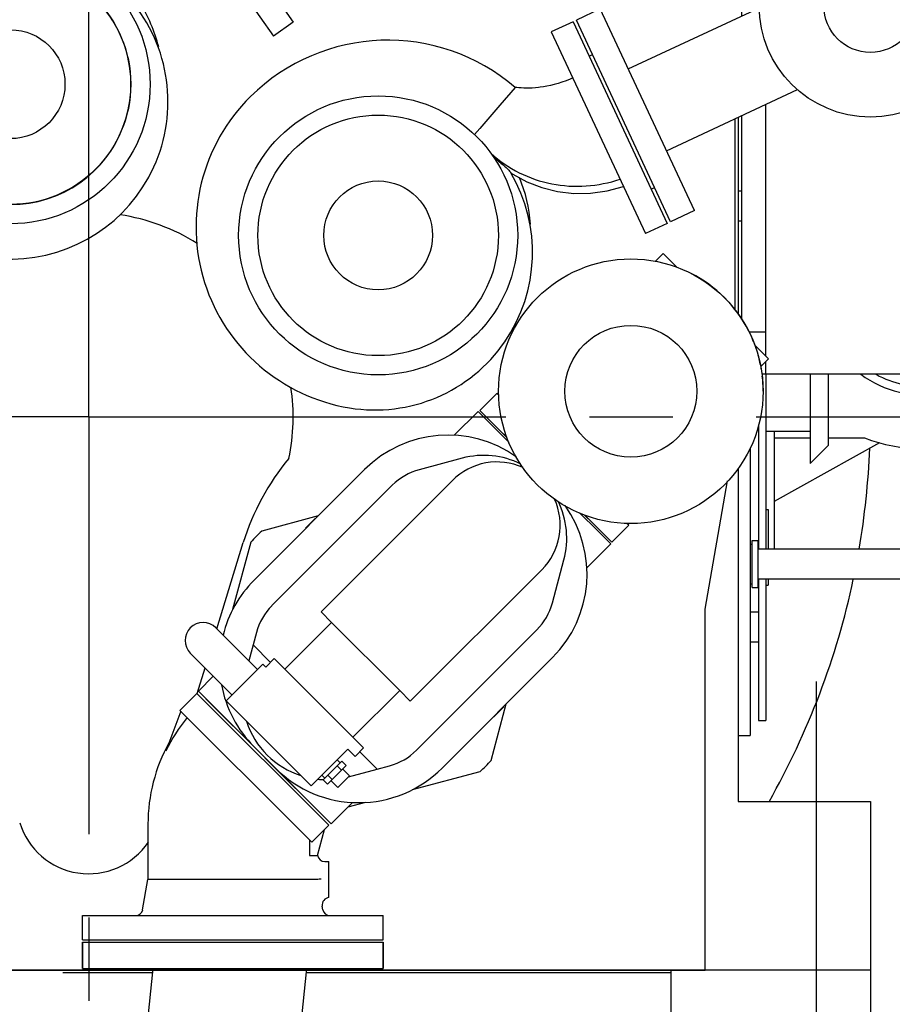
# Model space of a CAD drawing. Header units: millimetres. Extents: x 0 to 841, y 0 to 594.
# Tile 57 of 65: x 702 to 738, y 376 to 417. Entities that reach past the tile are written whole.
import ezdxf
from ezdxf.enums import TextEntityAlignment as Align

# ---------------------------------------------------------------- set-up
doc = ezdxf.new("R2010")
doc.units = ezdxf.units.MM
doc.header["$LTSCALE"] = 46.255
doc.linetypes.add('CENTER', pattern=[0.6, 0.375, -0.075, 0.075, -0.075])
doc.linetypes.add('PHANTOM', pattern=[0.8, 0.45, -0.05, 0.1, -0.05, 0.1, -0.05])
doc.layers.get('0').update_dxf_attribs({"linetype": 'CONTINUOUS'})
for name, color, linetype in [('25007_040000_TLKS_KS_V_ABL236', 7, 'CONTINUOUS'), ('25007_041000_TLKS_KS_V_ABL253', 7, 'CONTINUOUS'), ('25007_060000_TLKS_KGS_V_ABL207', 7, 'CONTINUOUS'), ('25007_061000_TLKS_KGS_V_ABL208', 7, 'CONTINUOUS'), ('25087_030000_TLKS_V_ABL200', 7, 'CONTINUOUS'), ('25087_100000_TLKS_V_ABL201', 7, 'CONTINUOUS'), ('25087_800000_TLKS_V_ABL264', 7, 'CONTINUOUS'), ('left_3_VBL198', 7, 'CONTINUOUS')]:
    doc.layers.add(name, color=color, linetype=linetype)
doc.styles.get("Standard").update_dxf_attribs({"font": 'txt', "width": 0.6})
doc.dimstyles.new('DIMSTYLE_2', dxfattribs={"dimtxt": 3.5, "dimasz": 3.5, "dimexe": 1.8, "dimexo": 0, "dimgap": 0.875, "dimtad": 1, "dimdec": 0, "dimlfac": 20, "dimdsep": 46, "dimtxsty": 'STANDARD', "dimblk": '_FILLED', "dimblk1": '_FILLED', "dimblk2": '_FILLED', "dimcen": 0.09, "dimadec": 0, "dimazin": 0, "dimtp": 2, "dimtm": 2, "dimtfac": 1, "dimtdec": 0, "dimtofl": 0, "dimtmove": 0, "dimatfit": 3, "dimldrblk": '_FILLED', "dimfxl": 1, "dimtolj": 1, "dimarcsym": 0})
doc.dimstyles.new('DIMSTYLE_3', dxfattribs={"dimtxt": 3.5, "dimasz": 3.5, "dimexe": 1.8, "dimexo": 0, "dimgap": 0.875, "dimtad": 1, "dimlfac": 20, "dimdsep": 46, "dimtxsty": 'STANDARD', "dimblk": '_FILLED', "dimblk1": '_FILLED', "dimblk2": '_FILLED', "dimcen": 0.09, "dimadec": 0, "dimazin": 0, "dimtp": 1.2, "dimtm": 1.2, "dimtfac": 1, "dimtofl": 0, "dimtmove": 0, "dimatfit": 3, "dimldrblk": '_FILLED', "dimfxl": 1, "dimtolj": 1, "dimarcsym": 0})
doc.dimstyles.new('DIMSTYLE_4', dxfattribs={"dimtxt": 3.5, "dimasz": 3.5, "dimexe": 1.8, "dimexo": 0, "dimgap": 0.875, "dimtad": 1, "dimlfac": 20, "dimdsep": 46, "dimtxsty": 'STANDARD', "dimblk": '_FILLED', "dimblk1": '_FILLED', "dimblk2": '_FILLED', "dimcen": 0.09, "dimadec": 0, "dimazin": 0, "dimtp": 0.8, "dimtm": 0.8, "dimtfac": 1, "dimtofl": 0, "dimtmove": 0, "dimatfit": 3, "dimldrblk": '_FILLED', "dimfxl": 1, "dimtolj": 1, "dimarcsym": 0})

# ---------------------------------------------------------------- blocks, each defined once
blk = doc.blocks.new('_FILLED')
at = {"color": 0, "linetype": 'BYBLOCK'}
blk.add_solid([(0, 0), (-1, 0.167), (-1, -0.167)], dxfattribs=at)
blk = doc.blocks.new('*D12')
at = {"color": 2, "linetype": 'CONTINUOUS'}
for p, q in [((737.773, 400), (784.475, 400)), ((782.675, 400), (782.675, 369.6)), ((782.675, 339.2), (782.675, 369.6)), ((707.5, 339.2), (784.475, 339.2))]:
    blk.add_line(p, q, dxfattribs=at)
at = {"color": 2, "linetype": 'CONTINUOUS', "xscale": 3.5, "yscale": 3.5, "zscale": 3.5}
for p, rotation in [((782.675, 400), 90), ((782.675, 339.2), 270)]:
    blk.add_blockref('_FILLED', p, dxfattribs=dict(at, rotation=rotation))
at = {"color": 2, "linetype": 'CONTINUOUS'}
for s, width, p in [(')', 0.333333, (781.8, 374.267)), ('1216', 0.583333, (781.8, 369.6)), ('(', 0.333333, (781.8, 364.933))]:
    blk.add_text(s, height=3.5, rotation=90, dxfattribs=dict(at, width=width)).set_placement(p, align=Align.CENTER)
blk = doc.blocks.new('*D13')
at = {"color": 2, "linetype": 'CONTINUOUS'}
for p, q in [((672.5, 377), (672.5, 307.4)), ((737.5, 377), (737.5, 307.4)), ((672.5, 309.2), (705, 309.2)), ((737.5, 309.2), (705, 309.2))]:
    blk.add_line(p, q, dxfattribs=at)
at = {"color": 2, "linetype": 'CONTINUOUS', "xscale": 3.5, "yscale": 3.5, "zscale": 3.5}
for p, rotation in [((672.5, 309.2), 180), ((737.5, 309.2), 360)]:
    blk.add_blockref('_FILLED', p, dxfattribs=dict(at, rotation=rotation))
at = {"color": 2, "linetype": 'CONTINUOUS', "width": 0.619048}
blk.add_text('1300', height=3.5, dxfattribs=at).set_placement((705, 310.075), align=Align.CENTER)
blk = doc.blocks.new('*D16')
at = {"color": 2, "linetype": 'CONTINUOUS'}
for p, q in [((734.975, 528.892), (636.301, 528.892)), ((638.101, 528.892), (638.101, 452.946)), ((638.101, 377), (638.101, 452.946)), ((672.5, 377), (636.301, 377))]:
    blk.add_line(p, q, dxfattribs=at)
at = {"color": 2, "linetype": 'CONTINUOUS', "xscale": 3.5, "yscale": 3.5, "zscale": 3.5}
for p, rotation in [((638.101, 528.892), 90), ((638.101, 377), 270)]:
    blk.add_blockref('_FILLED', p, dxfattribs=dict(at, rotation=rotation))
at = {"color": 2, "linetype": 'CONTINUOUS'}
for s, width, p in [(')', 0.333333, (637.226, 458.113)), ('3038', 0.654762, (637.226, 452.946)), ('(', 0.333333, (637.226, 447.779))]:
    blk.add_text(s, height=3.5, rotation=90, dxfattribs=dict(at, width=width)).set_placement(p, align=Align.CENTER)
blk = doc.blocks.new('*D18')
at = {"color": 2, "linetype": 'CONTINUOUS'}
for p, q in [((668.348, 400), (647.45, 400)), ((649.25, 400), (649.25, 388.5)), ((649.25, 377), (649.25, 388.5)), ((737.5, 377), (647.45, 377))]:
    blk.add_line(p, q, dxfattribs=at)
at = {"color": 2, "linetype": 'CONTINUOUS', "xscale": 3.5, "yscale": 3.5, "zscale": 3.5}
for p, rotation in [((649.25, 400), 90), ((649.25, 377), 270)]:
    blk.add_blockref('_FILLED', p, dxfattribs=dict(at, rotation=rotation))
at = {"color": 2, "linetype": 'CONTINUOUS', "width": 0.690476}
blk.add_text('460', height=3.5, rotation=90, dxfattribs=at).set_placement((648.375, 388.5), align=Align.CENTER)
blk = doc.blocks.new('*D19')
at = {"color": 2, "linetype": 'CONTINUOUS'}
for p, q in [((772.675, 528.892), (794.475, 528.892)), ((792.675, 528.892), (792.675, 434.046)), ((792.675, 339.2), (792.675, 434.046)), ((707.5, 339.2), (794.475, 339.2))]:
    blk.add_line(p, q, dxfattribs=at)
at = {"color": 2, "linetype": 'CONTINUOUS', "xscale": 3.5, "yscale": 3.5, "zscale": 3.5}
for p, rotation in [((792.675, 528.892), 90), ((792.675, 339.2), 270)]:
    blk.add_blockref('_FILLED', p, dxfattribs=dict(at, rotation=rotation))
at = {"color": 2, "linetype": 'CONTINUOUS', "width": 0.672619}
blk.add_text('3794', height=3.5, rotation=90, dxfattribs=at).set_placement((791.8, 434.046), align=Align.CENTER)
blk = doc.blocks.new('25087_122000_03_SIMPLE1_T1_B_PBL203', base_point=(705, 358.625))
at = {"layer": '25087_122000_03_SIMPLE1_T1_B_PBL203', "color": 8, "linetype": 'PHANTOM'}
for p, q in [((680.8, 376.9), (707.665, 376.9)), ((680.8, 376.9), (680.8, 374.55)), ((714.05, 376.9), (729.2, 376.9)), ((729.2, 376.9), (729.2, 374.55)), ((680.8, 374.55), (707.418, 374.55)), ((713.803, 374.55), (729.2, 374.55)), ((681.15, 374.15), (680.8, 373.8)), ((707.376, 374.15), (681.15, 374.15)), ((728.85, 374.15), (713.761, 374.15)), ((729.2, 373.8), (728.85, 374.15)), ((680.8, 346.6), (680.8, 373.8)), ((729.2, 346.6), (729.2, 373.8)), ((680.8, 346.7), (687.05, 340.45)), ((722.95, 340.45), (729.2, 346.7)), ((687.05, 340.35), (680.8, 346.6)), ((729.2, 346.6), (722.95, 340.35)), ((687.05, 340.45), (703.76, 340.45)), ((703.898, 340.35), (687.05, 340.35)), ((722.95, 340.35), (711.102, 340.35)), ((711.24, 340.45), (722.95, 340.45))]:
    blk.add_line(p, q, dxfattribs=at)
for centre, radius in [((721, 370.35), 1.5), ((715, 343.4), 1.125), ((721, 342.9), 1.5)]:
    blk.add_circle(centre, radius, dxfattribs=at)
blk.add_arc((700, 343.9), 1.5, 28.5415, 355.3925, dxfattribs=at)
blk = doc.blocks.new('25087_122000_03_SIMPLE1_B_ABL202', base_point=(705, 358.625))
at = {"layer": '25087_122000_03_SIMPLE1_T1_B_PBL203'}
blk.add_blockref('25087_122000_03_SIMPLE1_T1_B_PBL203', (705, 358.625), dxfattribs=at)
blk = doc.blocks.new('25087_122000_01_SIMPLE1_T1_D_PBL205', base_point=(705, 366.975))
at = {"layer": '25087_122000_01_SIMPLE1_T1_D_PBL205', "color": 7, "linetype": 'CONTINUOUS'}
for p, q in [((680.8, 377), (729.2, 377)), ((680.8, 374.3), (680.8, 377)), ((729.2, 377), (729.2, 374.3)), ((729.2, 374.3), (680.8, 374.3)), ((684.3, 371.7), (684.3, 374.3)), ((725.7, 374.3), (725.7, 371.7)), ((692.8, 356.95), (684.3, 371.7)), ((725.7, 371.7), (717.2, 356.95)), ((717.2, 356.95), (692.8, 356.95))]:
    blk.add_line(p, q, dxfattribs=at)
blk = doc.blocks.new('25087_122000_01_SIMPLE1_D_ABL204', base_point=(705, 366.975))
at = {"layer": '25087_122000_01_SIMPLE1_T1_D_PBL205'}
blk.add_blockref('25087_122000_01_SIMPLE1_T1_D_PBL205', (705, 366.975), dxfattribs=at)
blk = doc.blocks.new('25087_111200_24_SIMPLE1_T9_X_PBL246', base_point=(732.25, 392.728))
at = {"layer": '25087_111200_24_SIMPLE1_T9_X_PBL246', "color": 7, "linetype": 'CONTINUOUS'}
for p in [(732.5, 398.707), (732, 386.75)]:
    blk.add_line(p, (732.5, 386.75), dxfattribs=at)
blk = doc.blocks.new('25087_111200_24_SIMPLE1_T5_X_PBL247', base_point=(733.875, 398.375))
at = {"layer": '25087_111200_24_SIMPLE1_T5_X_PBL247', "color": 7, "linetype": 'CONTINUOUS'}
for p, q in [((732.15, 409.375), (732, 409.375)), ((732.15, 408.125), (732, 408.125)), ((733.15, 401.77), (733.15, 394.495)), ((735, 401.77), (735, 398.05)), ((735.75, 401.77), (735.75, 398.8)), ((732.85, 399.628), (732.85, 394.495)), ((733.15, 399.4), (735, 399.4)), ((735.75, 398.8), (735, 398.05)), ((733.15, 396.15), (733.25, 396.15)), ((733.25, 396.15), (733.25, 394.495)), ((732.85, 393.245), (732.85, 387.375)), ((733.15, 393.245), (733.15, 387.375)), ((733.15, 393), (733.25, 393)), ((733.25, 393.245), (733.25, 393)), ((732.85, 391.875), (732.5, 391.875)), ((732.85, 390.625), (732.5, 390.625)), ((732.85, 387.375), (733.15, 387.375))]:
    blk.add_line(p, q, dxfattribs=at)
blk = doc.blocks.new('25087_111200_24_SIMPLE1_T11_X_PBL248', base_point=(732.67, 393.875))
at = {"layer": '25087_111200_24_SIMPLE1_T11_X_PBL248', "color": 7, "linetype": 'CONTINUOUS'}
for p, q in [((732.5, 394.7), (732.59, 394.7)), ((732.59, 394.85), (732.84, 394.85)), ((732.59, 392.9), (732.59, 394.85)), ((732.84, 392.9), (732.84, 394.85)), ((732.5, 393.05), (732.59, 393.05)), ((732.59, 392.9), (732.84, 392.9))]:
    blk.add_line(p, q, dxfattribs=at)
blk = doc.blocks.new('25087_111200_24_SIMPLE1_X_ABL217', base_point=(703.308, 417.375))
at = {"layer": '25087_111200_24_SIMPLE1_T11_X_PBL248'}
blk.add_blockref('25087_111200_24_SIMPLE1_T11_X_PBL248', (732.67, 393.875), dxfattribs=at)
at = {"layer": '25087_111200_24_SIMPLE1_T5_X_PBL247'}
blk.add_blockref('25087_111200_24_SIMPLE1_T5_X_PBL247', (733.875, 398.375), dxfattribs=at)
at = {"layer": '25087_111200_24_SIMPLE1_T9_X_PBL246'}
blk.add_blockref('25087_111200_24_SIMPLE1_T9_X_PBL246', (732.25, 392.728), dxfattribs=at)
blk = doc.blocks.new('25087_111000_21_SIMPLE1_T1_A_PBL222', base_point=(705, 411.375))
at = {"layer": '25087_111000_21_SIMPLE1_T1_A_PBL222', "color": 7, "linetype": 'CONTINUOUS'}
for p, q in [((732, 412.451), (732, 404.276)), ((732, 397.844), (732, 384)), ((732, 384), (737.5, 384)), ((737.5, 384), (737.5, 377)), ((737.5, 377), (730.625, 377))]:
    blk.add_line(p, q, dxfattribs=at)
at = {"layer": '25087_111000_21_SIMPLE1_T1_A_PBL222', "color": 2, "linetype": 'CENTER'}
blk.add_line((735.25, 389), (735.25, 372), dxfattribs=at)
blk = doc.blocks.new('25087_111000_21_SIMPLE1_A_ABL221', base_point=(705, 417.95))
at = {"layer": '25087_111000_21_SIMPLE1_T1_A_PBL222'}
blk.add_blockref('25087_111000_21_SIMPLE1_T1_A_PBL222', (705, 411.375), dxfattribs=at)
blk = doc.blocks.new('25087_100000_TLKS_V_ABL201', base_point=(704.183, 408.663))
at = {"layer": '25087_111000_21_SIMPLE1_A_ABL221'}
blk.add_blockref('25087_111000_21_SIMPLE1_A_ABL221', (705, 417.95), dxfattribs=at)
at = {"layer": '25087_111200_24_SIMPLE1_X_ABL217'}
blk.add_blockref('25087_111200_24_SIMPLE1_X_ABL217', (703.308, 417.375), dxfattribs=at)
at = {"layer": '25087_122000_01_SIMPLE1_D_ABL204'}
blk.add_blockref('25087_122000_01_SIMPLE1_D_ABL204', (705, 366.975), dxfattribs=at)
at = {"layer": '25087_122000_03_SIMPLE1_B_ABL202'}
blk.add_blockref('25087_122000_03_SIMPLE1_B_ABL202', (705, 358.625), dxfattribs=at)
blk = doc.blocks.new('25087_833000_20_SIMPLE1_T10_X_PBL568', base_point=(701.75, 413.825))
at = {"layer": '25087_833000_20_SIMPLE1_T10_X_PBL568', "color": 7, "linetype": 'CONTINUOUS'}
for radius in [5, 2.263]:
    blk.add_circle((701.75, 413.825), radius, dxfattribs=at)
blk = doc.blocks.new('25087_833000_20_SIMPLE1_X_ABL265', base_point=(729.212, 434.799))
at = {"layer": '25087_833000_20_SIMPLE1_T10_X_PBL568'}
blk.add_blockref('25087_833000_20_SIMPLE1_T10_X_PBL568', (701.75, 413.825), dxfattribs=at)
blk = doc.blocks.new('25087_800000_TLKS_V_ABL264', base_point=(729.212, 434.938))
at = {"layer": '25087_833000_20_SIMPLE1_X_ABL265'}
blk.add_blockref('25087_833000_20_SIMPLE1_X_ABL265', (729.212, 434.799), dxfattribs=at)
blk = doc.blocks.new('25087_030000_TLKS_V_ABL200', base_point=(719.858, 430.189))
at = {"layer": '25087_100000_TLKS_V_ABL201'}
blk.add_blockref('25087_100000_TLKS_V_ABL201', (704.183, 408.663), dxfattribs=at)
at = {"layer": '25087_800000_TLKS_V_ABL264'}
blk.add_blockref('25087_800000_TLKS_V_ABL264', (729.212, 434.938), dxfattribs=at)
blk = doc.blocks.new('25007_842200_03_SIMPLE1_T3_X_PBL210', base_point=(708.181, 349.29))
at = {"layer": '25007_842200_03_SIMPLE1_T3_X_PBL210', "color": 8, "linetype": 'PHANTOM'}
for p, q in [((702.565, 358.286), (702.68, 359.38)), ((702.68, 359.38), (715.111, 358.074)), ((702.565, 358.286), (714.996, 356.98)), ((704.903, 351.119), (705.623, 357.965)), ((714.996, 356.98), (715.111, 358.069)), ((711.22, 350.467), (711.938, 357.301))]:
    blk.add_line(p, q, dxfattribs=at)
blk.add_circle((707.5, 345.45), 6.25, dxfattribs=at)
blk = doc.blocks.new('25007_842200_03_SIMPLE1_T2_X_PBL211', base_point=(709.271, 361.8))
at = {"layer": '25007_842200_03_SIMPLE1_T2_X_PBL211', "color": 8, "linetype": 'PHANTOM'}
for p, q in [((703.379, 365.536), (703.264, 364.442)), ((703.379, 365.536), (715.81, 364.23)), ((703.264, 364.442), (715.695, 363.136)), ((715.81, 364.23), (715.695, 363.136)), ((705.64, 363.546), (713.185, 362.753)), ((705.356, 360.847), (712.901, 360.054)), ((702.846, 360.464), (702.731, 359.375)), ((702.846, 360.464), (715.277, 359.158)), ((715.277, 359.158), (715.162, 358.064)), ((715.162, 358.064), (715.111, 358.069))]:
    blk.add_line(p, q, dxfattribs=at)
for centre, radius, start, end in [((704.081, 364.799), 2, 321.2185, 341.291), ((707.406, 361.996), 2.35, 138.725, 209.275), ((714.971, 363.654), 2, 186.709, 206.7815), ((711.135, 361.604), 2.35, 318.725, 29.275), ((703.57, 359.946), 2, 6.709, 26.7815), ((714.46, 358.801), 2, 141.2185, 161.291)]:
    blk.add_arc(centre, radius, start, end, dxfattribs=at)
blk = doc.blocks.new('25007_842200_03_SIMPLE1_T1_X_PBL212', base_point=(710.31, 371.202))
at = {"layer": '25007_842200_03_SIMPLE1_T1_X_PBL212', "color": 8, "linetype": 'PHANTOM'}
for p, q in [((704.74, 378.16), (717.24, 378.16)), ((704.74, 378.16), (704.74, 377.06)), ((717.24, 378.16), (717.24, 377.06)), ((704.74, 377.06), (717.24, 377.06)), ((706.553, 366.324), (707.682, 377.06)), ((712.869, 365.66), (714.067, 377.06)), ((703.38, 365.551), (703.495, 366.645)), ((703.495, 366.645), (715.927, 365.339)), ((703.38, 365.551), (715.812, 364.245)), ((715.812, 364.245), (715.927, 365.339))]:
    blk.add_line(p, q, dxfattribs=at)
blk = doc.blocks.new('25007_842200_03_SIMPLE1_X_ABL209', base_point=(709.245, 358.68))
at = {"layer": '25007_842200_03_SIMPLE1_T1_X_PBL212'}
blk.add_blockref('25007_842200_03_SIMPLE1_T1_X_PBL212', (710.31, 371.202), dxfattribs=at)
at = {"layer": '25007_842200_03_SIMPLE1_T2_X_PBL211'}
blk.add_blockref('25007_842200_03_SIMPLE1_T2_X_PBL211', (709.271, 361.8), dxfattribs=at)
at = {"layer": '25007_842200_03_SIMPLE1_T3_X_PBL210'}
blk.add_blockref('25007_842200_03_SIMPLE1_T3_X_PBL210', (708.181, 349.29), dxfattribs=at)
blk = doc.blocks.new('25007_634500_05_SIMPLE1_T1_A_PBL230', base_point=(704.75, 398.979))
at = {"layer": '25007_634500_05_SIMPLE1_T1_A_PBL230', "color": 7, "linetype": 'CONTINUOUS'}
for p, q in [((731.875, 404.436), (731.875, 412.393)), ((730.625, 392), (731.565, 397.33)), ((710.332, 391.18), (711.429, 394.768)), ((730.625, 377), (730.625, 392)), ((709.51, 388.49), (709.836, 389.556)), ((729.2, 377), (730.625, 377))]:
    blk.add_line(p, q, dxfattribs=at)
for centre, radius, start, end in [((705, 400), 27.375, 67.7269, 169.0327), ((705, 400), 8.5, 57.9717, 81.1733), ((705, 400), 8.5, 348.1731, 8.3047), ((720.992, 391.845), 10, 140.1102, 163), ((705, 384), 3, 197, 325.8298)]:
    blk.add_arc(centre, radius, start, end, dxfattribs=at)
blk = doc.blocks.new('25007_634500_05_SIMPLE1_A_ABL229', base_point=(704.75, 398.979))
at = {"layer": '25007_634500_05_SIMPLE1_T1_A_PBL230'}
blk.add_blockref('25007_634500_05_SIMPLE1_T1_A_PBL230', (704.75, 398.979), dxfattribs=at)
blk = doc.blocks.new('25007_641000_05_SIMPLE1_T4_E_PBL232', base_point=(710.99, 377.61))
at = {"layer": '25007_641000_05_SIMPLE1_T4_E_PBL232', "color": 7, "linetype": 'CONTINUOUS'}
for p, q in [((704.74, 378.16), (717.24, 378.16)), ((704.74, 377.06), (704.74, 378.16)), ((717.24, 377.06), (717.24, 378.16)), ((704.74, 377.06), (717.24, 377.06))]:
    blk.add_line(p, q, dxfattribs=at)
blk = doc.blocks.new('25007_641000_05_SIMPLE1_T1_E_PBL233', base_point=(710.99, 383.38))
at = {"layer": '25007_641000_05_SIMPLE1_T1_E_PBL233', "color": 7, "linetype": 'CONTINUOUS'}
for p, q in [((709.5, 388.5), (708.793, 387.793)), ((709.5, 388.5), (714.98, 383.02)), ((708.829, 387.757), (708.206, 386.104)), ((708.793, 387.793), (713.695, 382.891)), ((707.465, 383.06), (707.465, 380.76)), ((713.695, 382.891), (714.273, 382.313)), ((714.273, 382.313), (714.98, 383.02)), ((714.515, 381.76), (714.804, 382.843)), ((714.18, 382.406), (714.18, 381.76)), ((714.18, 381.76), (714.515, 381.76)), ((714.815, 381.51), (714.99, 381.51)), ((714.99, 380.01), (714.99, 381.51)), ((707.244, 379.508), (707.465, 380.76)), ((707.244, 379.508), (707.465, 380.76)), ((714.38, 380.76), (707.465, 380.76)), ((714.736, 379.508), (714.709, 379.658)), ((714.736, 379.508), (714.709, 379.658)), ((704.74, 379.26), (717.24, 379.26)), ((704.74, 378.26), (704.74, 379.26)), ((717.24, 378.26), (717.24, 379.26)), ((704.74, 378.26), (717.24, 378.26))]:
    blk.add_line(p, q, dxfattribs=at)
for centre, radius, start, end in [((714.49, 383.06), 6.982, 140.6056, 154.1572), ((714.49, 383.06), 7.025, 151.1581, 180), ((714.815, 381.81), 0.3, 187.6551, 270), ((715.005, 379.71), 0.3, 92.8222, 190.0006), ((706.949, 379.56), 0.3, 270, 350), ((715.031, 379.56), 0.3, 190, 270)]:
    blk.add_arc(centre, radius, start, end, dxfattribs=at)
blk.add_open_spline([(714.668, 380.779), (714.608, 380.774), (714.512, 380.767), (714.416, 380.76), (714.38, 380.76)], degree=3, knots=[0, 0, 0, 0, 0.626095, 1, 1, 1, 1], dxfattribs=at)
blk = doc.blocks.new('25007_641000_05_SIMPLE1_T2_E_PBL245', base_point=(717.966, 391.651))
at = {"layer": '25007_641000_05_SIMPLE1_T2_E_PBL245', "color": 7, "linetype": 'CONTINUOUS'}
for p, q in [((721.19, 400.225), (720.196, 399.231)), ((721.747, 399.669), (721.19, 400.225)), ((722.488, 398.928), (721.747, 399.669)), ((720.533, 398.278), (718.742, 397.797)), ((716.471, 397.803), (711.876, 393.206)), ((717.621, 397.15), (712.619, 392.147)), ((720.12, 397.352), (714.659, 391.889)), ((714.544, 395.875), (712.192, 395.245)), ((726.15, 395.268), (725.41, 396.008)), ((714.418, 395.771), (714.012, 395.364)), ((714.429, 395.76), (714.418, 395.771)), ((714.012, 395.364), (714.022, 395.354)), ((726.706, 394.711), (726.15, 395.268)), ((711.737, 394.789), (710.985, 391.984)), ((726.706, 394.711), (725.712, 393.717)), ((724.279, 392.262), (724.759, 394.053)), ((723.833, 393.64), (718.372, 388.177)), ((714.659, 391.889), (715.101, 391.447)), ((715.101, 391.447), (713.157, 389.502)), ((715.101, 391.447), (717.93, 388.619)), ((712.018, 389.495), (710.286, 391.227)), ((711.971, 391.025), (711.658, 389.855)), ((711.972, 391.026), (711.835, 390.514)), ((718.631, 386.137), (723.632, 391.141)), ((711.835, 390.513), (711.658, 389.855)), ((711.835, 390.514), (712.56, 389.789)), ((711.835, 390.513), (711.835, 390.514)), ((711.835, 390.513), (712.56, 389.789)), ((710.958, 388.434), (709.225, 390.166)), ((712.238, 389.714), (710.717, 388.193)), ((712.362, 389.591), (712.238, 389.714)), ((712.715, 389.944), (712.362, 389.591)), ((716.428, 386.232), (712.715, 389.944)), ((719.69, 385.394), (724.286, 389.991)), ((710.18, 389.212), (709.559, 388.59)), ((709.559, 388.59), (710.168, 387.981)), ((710.117, 388.035), (709.56, 388.591)), ((717.93, 388.619), (715.986, 386.674)), ((717.93, 388.619), (718.372, 388.177)), ((711.876, 386.276), (710.117, 388.035)), ((710.717, 388.193), (714.253, 384.658)), ((710.718, 388.194), (714.254, 384.659)), ((721.729, 385.711), (722.359, 388.063)), ((710.168, 387.981), (711.875, 386.274)), ((721.848, 387.531), (722.254, 387.938)), ((722.254, 387.938), (722.244, 387.948)), ((721.837, 387.542), (721.848, 387.531)), ((711.874, 386.274), (712.758, 385.39)), ((711.874, 386.274), (711.875, 386.274)), ((711.877, 386.277), (712.761, 385.393)), ((714.253, 384.658), (715.774, 386.179)), ((715.773, 386.179), (716.074, 385.878)), ((715.774, 386.179), (716.075, 385.879)), ((716.074, 385.878), (716.428, 386.232)), ((716.272, 386.077), (716.997, 385.352)), ((716.273, 386.077), (716.998, 385.353)), ((715.525, 385.682), (714.749, 384.907)), ((715.332, 385.737), (715.455, 385.613)), ((715.525, 385.682), (715.701, 385.506)), ((712.758, 385.39), (712.759, 385.391)), ((712.759, 385.391), (714.465, 383.685)), ((714.52, 383.634), (712.76, 385.393)), ((715.701, 385.506), (714.926, 384.73)), ((715.331, 385.489), (715.508, 385.312)), ((715.556, 385.36), (715.839, 385.077)), ((715.802, 385.032), (716.997, 385.352)), ((716.997, 385.352), (716.998, 385.353)), ((716.998, 385.353), (717.51, 385.49)), ((718.468, 384.504), (721.273, 385.256)), ((714.695, 385.1), (714.819, 384.977)), ((714.749, 384.907), (714.926, 384.73)), ((714.943, 385.101), (715.12, 384.924)), ((715.072, 384.876), (715.355, 384.593)), ((715.839, 385.077), (715.355, 384.593)), ((715.963, 383.964), (715.075, 383.076)), ((715.783, 383.784), (716.521, 383.982)), ((714.465, 383.685), (715.075, 383.076)), ((715.076, 383.077), (714.52, 383.634))]:
    blk.add_line(p, q, dxfattribs=at)
for centre, radius, start, end in [((719.936, 394.339), 4.9, 54.4138, 135.0099), ((721.426, 394.945), 3.45, 63.5338, 105.0099), ((721.977, 395.496), 2.625, 65.6299, 135.0099), ((719.389, 395.383), 2.5, 105.0099, 135.0099), ((721.977, 395.496), 2.625, 315.0099, 24.3793), ((720.82, 393.455), 4.9, 315.0099, 35.606), ((721.426, 394.945), 3.45, 345.0099, 26.4754), ((716.735, 390.252), 6.75, 132.3017, 137.7697), ((715.341, 389.742), 4.9, 135.0099, 166.1177), ((714.387, 390.379), 2.5, 135.0099, 165.0099), ((721.864, 392.908), 2.5, 315.0099, 345.0099), ((709.756, 390.697), 0.75, 45.0099, 225.0099), ((715.341, 389.742), 4.9, 190.3441, 225.0099), ((714.895, 388.412), 3.5, 197.8447, 252.1749), ((716.862, 387.905), 2.5, 285.0099, 315.0099), ((716.735, 390.252), 6.75, 312.2501, 317.7181), ((716.225, 388.858), 4.9, 225.0099, 315.0099), ((714.895, 388.412), 3.5, 264.0816, 267.7496), ((714.895, 388.412), 3.5, 284.8324, 285.0099)]:
    blk.add_arc(centre, radius, start, end, dxfattribs=at)
blk = doc.blocks.new('25007_641000_05_SIMPLE1_T3_E_PBL263', base_point=(727.264, 400.785))
at = {"layer": '25007_641000_05_SIMPLE1_T3_E_PBL263', "color": 7, "linetype": 'CONTINUOUS'}
for p, q in [((728.566, 406.466), (728.885, 406.786)), ((728.885, 406.786), (729.448, 406.223)), ((732.701, 402.971), (733.264, 402.408)), ((732.945, 402.089), (733.264, 402.408)), ((721.263, 400.263), (721.971, 400.971)), ((722.047, 400.895), (721.971, 400.971)), ((721.263, 400.263), (722.067, 399.458)), ((722.069, 399.46), (721.264, 400.264)), ((722.067, 399.459), (722.068, 399.458)), ((722.068, 399.458), (722.377, 399.149)), ((722.378, 399.151), (722.069, 399.46)), ((722.385, 399.145), (722.378, 399.151)), ((726.164, 395.366), (725.625, 395.905)), ((725.63, 395.897), (725.939, 395.589)), ((725.939, 395.589), (725.939, 395.588)), ((725.939, 395.588), (726.744, 394.784)), ((726.744, 394.784), (727.452, 395.492)), ((727.452, 395.492), (727.376, 395.568)), ((726.745, 394.785), (726.164, 395.366))]:
    blk.add_line(p, q, dxfattribs=at)
for start, end in [(27.2105, 62.8297), (18.428, 25.2911), (9.6512, 15.7317), (359.9718, 6.4986)]:
    blk.add_arc((727.542, 401.063), 5.5, start, end, dxfattribs=at)
blk = doc.blocks.new('25007_641000_05_SIMPLE1_T5_E_PBL573', base_point=(727.54, 401.06))
at = {"layer": '25007_641000_05_SIMPLE1_T5_E_PBL573', "color": 7, "linetype": 'CONTINUOUS'}
for radius in [5.5, 2.74]:
    blk.add_circle((727.54, 401.06), radius, dxfattribs=at)
blk = doc.blocks.new('25007_641000_05_SIMPLE1_E_ABL231', base_point=(719.002, 391.923))
at = {"layer": '25007_641000_05_SIMPLE1_T1_E_PBL233'}
blk.add_blockref('25007_641000_05_SIMPLE1_T1_E_PBL233', (710.99, 383.38), dxfattribs=at)
at = {"layer": '25007_641000_05_SIMPLE1_T2_E_PBL245'}
blk.add_blockref('25007_641000_05_SIMPLE1_T2_E_PBL245', (717.966, 391.651), dxfattribs=at)
at = {"layer": '25007_641000_05_SIMPLE1_T3_E_PBL263'}
blk.add_blockref('25007_641000_05_SIMPLE1_T3_E_PBL263', (727.264, 400.785), dxfattribs=at)
at = {"layer": '25007_641000_05_SIMPLE1_T4_E_PBL232'}
blk.add_blockref('25007_641000_05_SIMPLE1_T4_E_PBL232', (710.99, 377.61), dxfattribs=at)
at = {"layer": '25007_641000_05_SIMPLE1_T5_E_PBL573'}
blk.add_blockref('25007_641000_05_SIMPLE1_T5_E_PBL573', (727.54, 401.06), dxfattribs=at)
blk = doc.blocks.new('25007_765000_05_SIMPLE1_T1_X_PBL250', base_point=(744.138, 412.132))
at = {"layer": '25007_765000_05_SIMPLE1_T1_X_PBL250', "color": 7, "linetype": 'CONTINUOUS'}
for p, q in [((745.65, 431.02), (745.46, 430.49)), ((748.35, 431.02), (745.65, 431.02)), ((748.35, 431.02), (748.54, 430.49)), ((748.54, 430.49), (745.46, 430.49)), ((741.303, 429.713), (741.999, 429.711)), ((741.305, 429.709), (741.992, 429.709)), ((742.12, 427.27), (756.125, 427.27)), ((743.22, 424.77), (743.22, 427.27)), ((750.78, 424.77), (750.78, 427.27)), ((756.125, 424.77), (756.125, 427.27)), ((741.497, 424.77), (756.125, 424.77)), ((755.45, 424.77), (755.125, 423.557)), ((734.117, 423.65), (734.231, 423.65)), ((733.15, 418.652), (733.15, 423.496)), ((753.404, 423.557), (740.478, 423.557)), ((753.409, 423.57), (753.404, 423.557)), ((753.404, 423.557), (753.404, 422.07)), ((753.409, 423.57), (754.9, 423.57)), ((754.9, 423.57), (754.9, 422.07)), ((755.125, 423.557), (754.9, 423.557)), ((755.125, 423.557), (755.125, 414.397)), ((735.15, 423.114), (735.15, 423.02)), ((735.15, 423.02), (735.327, 423.02)), ((737.35, 422.473), (737.35, 421.697)), ((738.901, 422.636), (738.715, 422.636)), ((738.901, 422.694), (738.901, 422.636)), ((734.229, 422.058), (734.229, 420.339)), ((754.9, 422.07), (753.404, 422.07)), ((732.15, 416.659), (732.15, 421.958)), ((739.309, 421.329), (739.309, 421.331)), ((755.065, 414.056), (754.536, 412.6)), ((733.15, 402.523), (733.15, 412.988)), ((739.492, 412.6), (739.393, 412.87)), ((732.15, 404.037), (732.15, 412.521)), ((739.528, 412.395), (739.528, 402.42)), ((754.5, 412.395), (754.5, 402.42)), ((752.8, 409.82), (754.3, 409.82)), ((752.8, 408.32), (752.8, 409.82)), ((754.3, 409.82), (754.3, 408.32)), ((754.3, 408.32), (752.8, 408.32)), ((733.15, 403.51), (732.46, 403.51)), ((733.15, 401.77), (733.15, 402.294)), ((739.677, 401.77), (732.984, 401.77)), ((752.25, 401.231), (752.25, 400.27)), ((741.75, 400.92), (741, 400.92)), ((741.75, 400.963), (741.75, 400.27)), ((750.769, 400.92), (748.709, 400.92)), ((749.625, 400.92), (749.625, 398.37)), ((750.75, 400.92), (750.75, 400.27)), ((753, 400.92), (752.25, 400.92)), ((742.634, 400.27), (741.75, 400.27)), ((752.25, 400.27), (750.75, 400.27)), ((744.375, 399.604), (744.375, 398.37)), ((749.625, 398.37), (744.375, 398.37)), ((746.375, 398.37), (746.375, 396.37)), ((747.625, 398.37), (747.625, 396.37)), ((744.5, 394.495), (732.84, 394.495)), ((744.5, 393.245), (732.84, 393.245))]:
    blk.add_line(p, q, dxfattribs=at)
for centre, radius, start, end in [((747, 415.576), 14.993, 95.8954, 104.8001), ((747, 415.576), 14.993, 75.1999, 84.1046), ((747.742, 412.766), 17.9, 104.8001, 110.6176), ((746.258, 412.766), 17.9, 65.9738, 75.1999), ((752.518, 426.809), 2.525, 10.5272, 65.9738), ((754.125, 414.397), 1, 340.0355, 360), ((738.926, 412.394), 0.603, 0.0783, 19.9597), ((755.1, 412.395), 0.6, 160.0355, 180), ((745.25, 404.52), 5, 82.3219, 97.6781), ((753, 402.42), 1.5, 270, 360), ((741, 402.42), 1.5, 205.6793, 270), ((741, 402.42), 1.5, 205.6793, 270), ((745.25, 404.52), 5, 262.3219, 277.6781), ((744.5, 396.37), 3.125, 270, 360), ((744.5, 396.37), 1.875, 270, 360)]:
    blk.add_arc(centre, radius, start, end, dxfattribs=at)
for points in [[(734.229, 422.058), (735.076, 422.216), (735.924, 422.373), (736.772, 422.529)], [(734.229, 422.058), (733.869, 422.163), (733.51, 422.268), (733.15, 422.372)], [(739.677, 401.77), (739.58, 401.97), (739.528, 402.198), (739.528, 402.42)]]:
    blk.add_open_spline(points, degree=3, dxfattribs=at)
for points, knots in [([(739.309, 421.331), (739.272, 421.485), (739.156, 421.926), (739.008, 422.358), (738.901, 422.636)], [0, 0, 0, 0, 0.347466, 1, 1, 1, 1]), ([(752.25, 401.231), (752.25, 401.274), (752.213, 401.373), (752.077, 401.422), (751.949, 401.411), (751.785, 401.367), (751.576, 401.271), (751.329, 401.144), (751.1, 401.03), (750.93, 400.958), (750.824, 400.927), (750.785, 400.92), (750.769, 400.92)], [0, 0, 0, 0, 0.07602, 0.169508, 0.232484, 0.306023, 0.471457, 0.642835, 0.802354, 0.928973, 0.972504, 1, 1, 1, 1])]:
    blk.add_open_spline(points, degree=3, knots=knots, dxfattribs=at)
blk = doc.blocks.new('25007_765000_05_SIMPLE1_T2_X_PBL576', base_point=(745.25, 404.52))
at = {"layer": '25007_765000_05_SIMPLE1_T2_X_PBL576', "color": 7, "linetype": 'CONTINUOUS'}
for radius in [5, 2.263]:
    blk.add_circle((745.25, 404.52), radius, dxfattribs=at)
blk = doc.blocks.new('25007_765000_05_SIMPLE1_X_ABL249', base_point=(744.1375, 412.1325))
at = {"layer": '25007_765000_05_SIMPLE1_T1_X_PBL250'}
blk.add_blockref('25007_765000_05_SIMPLE1_T1_X_PBL250', (744.1375, 412.1325), dxfattribs=at)
at = {"layer": '25007_765000_05_SIMPLE1_T2_X_PBL576'}
blk.add_blockref('25007_765000_05_SIMPLE1_T2_X_PBL576', (745.25, 404.52), dxfattribs=at)
blk = doc.blocks.new('25007_644000_02_SIMPLE1_T1_C_PBL260', base_point=(703.765, 415.264))
at = {"layer": '25007_644000_02_SIMPLE1_T1_C_PBL260', "color": 7, "linetype": 'CONTINUOUS'}
for p, q in [((708.195, 423.975), (707.376, 423.402)), ((708.195, 423.975), (713.5, 416.398)), ((707.376, 423.402), (712.681, 415.825)), ((709.098, 422.685), (709.221, 422.771)), ((709.221, 422.771), (712.72, 417.774)), ((706.294, 420.864), (705.802, 420.035)), ((705.802, 420.034), (705.144, 418.926)), ((705.144, 418.926), (704.976, 418.644)), ((712.597, 417.688), (712.72, 417.774)), ((713.5, 416.398), (712.681, 415.825))]:
    blk.add_line(p, q, dxfattribs=at)
for points in [[(708.589, 421.669), (708.494, 421.609), (708.332, 421.51), (708.175, 421.421), (708.023, 421.34), (707.874, 421.268), (707.73, 421.203), (707.59, 421.146), (707.453, 421.096), (707.32, 421.052), (707.255, 421.032), (707.127, 420.996), (707.003, 420.966), (706.883, 420.94), (706.767, 420.918), (706.654, 420.901), (706.548, 420.887), (706.45, 420.876), (706.362, 420.869), (706.294, 420.864)], [(706.74, 417.333), (706.834, 417.293), (707.455, 417.086), (708.109, 416.957), (708.785, 416.911), (709.469, 416.953), (710.15, 417.082), (710.815, 417.297), (711.443, 417.593)]]:
    blk.add_lwpolyline(points, dxfattribs=at)
blk.add_circle((701.755, 413.82), 5.8, dxfattribs=at)
for centre, radius, start, end in [((702.149, 413.882), 8.12, 59.3016, 144.6812), ((701.741, 414.171), 7.62, 144.6812, 270.6589), ((701.753, 413.096), 6.544, 270.6589, 40.3542), ((701.755, 413.82), 6.35, 14.1784, 32.3198), ((701.755, 413.82), 5, 358.2671, 39.6903), ((701.755, 413.82), 5, 218.8375, 356.4835)]:
    blk.add_arc(centre, radius, start, end, dxfattribs=at)
for points, knots in [([(705.777, 417.999), (706.178, 417.741), (707.059, 417.34), (708.49, 417.12), (709.93, 417.284), (710.832, 417.637), (711.251, 417.867)], [0, 0, 0, 0, 0.249373, 0.499292, 0.749553, 1, 1, 1, 1]), ([(705.872, 417.905), (705.946, 417.857), (706.093, 417.765), (706.307, 417.637), (706.471, 417.541), (706.578, 417.472), (706.621, 417.442), (706.638, 417.427)], [0, 0, 0, 0, 0.295121, 0.576312, 0.826541, 0.92796, 1, 1, 1, 1]), ([(706.638, 417.427), (706.663, 417.404), (706.696, 417.372), (706.733, 417.342), (706.74, 417.333)], [0, 0, 0, 0, 0.741712, 1, 1, 1, 1])]:
    blk.add_open_spline(points, degree=3, knots=knots, dxfattribs=at)
blk = doc.blocks.new('25007_644000_02_SIMPLE1_T2_C_PBL567', base_point=(701.75, 413.825))
at = {"layer": '25007_644000_02_SIMPLE1_T2_C_PBL567', "color": 7, "linetype": 'CONTINUOUS'}
for radius in [5, 2.263]:
    blk.add_circle((701.75, 413.825), radius, dxfattribs=at)
blk = doc.blocks.new('25007_644000_02_SIMPLE1_C_ABL259', base_point=(703.765, 415.264))
at = {"layer": '25007_644000_02_SIMPLE1_T1_C_PBL260'}
blk.add_blockref('25007_644000_02_SIMPLE1_T1_C_PBL260', (703.765, 415.264), dxfattribs=at)
at = {"layer": '25007_644000_02_SIMPLE1_T2_C_PBL567'}
blk.add_blockref('25007_644000_02_SIMPLE1_T2_C_PBL567', (701.75, 413.825), dxfattribs=at)
blk = doc.blocks.new('25007_644000_01_SIMPLE1_T1_C_PBL262', base_point=(719.182, 408.346))
at = {"layer": '25007_644000_01_SIMPLE1_T1_C_PBL262', "color": 7, "linetype": 'CONTINUOUS'}
for p, q in [((725.14, 416.423), (724.234, 416)), ((725.14, 416.423), (729.05, 408.039)), ((724.234, 416), (728.143, 407.617)), ((725.806, 414.995), (725.941, 415.058)), ((722.729, 413.689), (722.099, 412.957)), ((722.1, 412.957), (721.259, 411.98)), ((721.259, 411.98), (721.044, 411.731)), ((728.384, 409.467), (728.519, 409.53)), ((729.05, 408.039), (728.143, 407.617))]:
    blk.add_line(p, q, dxfattribs=at)
for points in [[(725.128, 414.083), (725.024, 414.04), (724.848, 413.971), (724.677, 413.91), (724.513, 413.857), (724.355, 413.812), (724.201, 413.773), (724.053, 413.742), (723.91, 413.716), (723.771, 413.696), (723.704, 413.687), (723.572, 413.674), (723.444, 413.666), (723.321, 413.661), (723.203, 413.66), (723.09, 413.662), (722.983, 413.667), (722.884, 413.674), (722.796, 413.682), (722.729, 413.689)], [(722.555, 410.134), (722.64, 410.079), (723.216, 409.766), (723.837, 409.526), (724.495, 409.364), (725.176, 409.286), (725.869, 409.295), (726.561, 409.391), (727.231, 409.573)]]:
    blk.add_lwpolyline(points, dxfattribs=at)
blk.add_circle((717.035, 407.54), 5.8, dxfattribs=at)
for centre, radius, start, end in [((717.434, 407.533), 8.12, 49.3016, 134.6812), ((717.082, 407.888), 7.62, 134.6812, 260.6589), ((716.908, 406.827), 6.544, 260.6589, 30.3542), ((717.035, 407.54), 6.35, 4.1784, 22.3198)]:
    blk.add_arc(centre, radius, start, end, dxfattribs=at)
for points, knots in [([(721.722, 410.957), (722.071, 410.634), (722.869, 410.085), (724.241, 409.621), (725.687, 409.532), (726.637, 409.723), (727.09, 409.877)], [0, 0, 0, 0, 0.249373, 0.499292, 0.749553, 1, 1, 1, 1]), ([(721.799, 410.848), (721.864, 410.788), (721.993, 410.672), (722.181, 410.509), (722.326, 410.385), (722.419, 410.299), (722.456, 410.262), (722.47, 410.245)], [0, 0, 0, 0, 0.295121, 0.576312, 0.826541, 0.92796, 1, 1, 1, 1]), ([(722.47, 410.245), (722.491, 410.218), (722.518, 410.18), (722.549, 410.144), (722.555, 410.134)], [0, 0, 0, 0, 0.741712, 1, 1, 1, 1])]:
    blk.add_open_spline(points, degree=3, knots=knots, dxfattribs=at)
blk = doc.blocks.new('25007_644000_01_SIMPLE1_T2_C_PBL574', base_point=(717.035, 407.54))
at = {"layer": '25007_644000_01_SIMPLE1_T2_C_PBL574', "color": 7, "linetype": 'CONTINUOUS'}
for radius in [5, 2.263]:
    blk.add_circle((717.035, 407.54), radius, dxfattribs=at)
blk = doc.blocks.new('25007_644000_01_SIMPLE1_C_ABL261', base_point=(719.182, 408.346))
at = {"layer": '25007_644000_01_SIMPLE1_T1_C_PBL262'}
blk.add_blockref('25007_644000_01_SIMPLE1_T1_C_PBL262', (719.182, 408.346), dxfattribs=at)
at = {"layer": '25007_644000_01_SIMPLE1_T2_C_PBL574'}
blk.add_blockref('25007_644000_01_SIMPLE1_T2_C_PBL574', (717.035, 407.54), dxfattribs=at)
blk = doc.blocks.new('25007_836000_01_SIMPLE1_T1_C_PBL271', base_point=(729.874, 412.554))
at = {"layer": '25007_836000_01_SIMPLE1_T1_C_PBL271', "color": 7, "linetype": 'CONTINUOUS'}
for p, q in [((726.271, 416.952), (725.274, 416.487)), ((730.18, 408.569), (726.271, 416.952)), ((727.433, 414.46), (732.889, 417.004)), ((729.183, 408.104), (725.274, 416.487)), ((729.018, 411.061), (734.474, 413.605)), ((730.18, 408.569), (729.183, 408.104))]:
    blk.add_line(p, q, dxfattribs=at)
blk = doc.blocks.new('25007_836000_01_SIMPLE1_T3_C_PBL575', base_point=(717.035, 407.54))
at = {"layer": '25007_836000_01_SIMPLE1_T3_C_PBL575', "color": 7, "linetype": 'CONTINUOUS'}
for radius in [5, 2.263]:
    blk.add_circle((717.035, 407.54), radius, dxfattribs=at)
blk = doc.blocks.new('25007_836000_01_SIMPLE1_T2_C_PBL578', base_point=(737.5, 417.085))
at = {"layer": '25007_836000_01_SIMPLE1_T2_C_PBL578', "color": 7, "linetype": 'CONTINUOUS'}
for radius in [4.625, 1.938]:
    blk.add_circle((737.5, 417.085), radius, dxfattribs=at)
blk = doc.blocks.new('25007_836000_01_SIMPLE1_C_ABL270', base_point=(727.08, 412.125))
at = {"layer": '25007_836000_01_SIMPLE1_T1_C_PBL271'}
blk.add_blockref('25007_836000_01_SIMPLE1_T1_C_PBL271', (729.874, 412.554), dxfattribs=at)
at = {"layer": '25007_836000_01_SIMPLE1_T2_C_PBL578'}
blk.add_blockref('25007_836000_01_SIMPLE1_T2_C_PBL578', (737.5, 417.085), dxfattribs=at)
at = {"layer": '25007_836000_01_SIMPLE1_T3_C_PBL575'}
blk.add_blockref('25007_836000_01_SIMPLE1_T3_C_PBL575', (717.035, 407.54), dxfattribs=at)
blk = doc.blocks.new('25007_061000_TLKS_KGS_V_ABL208', base_point=(707.709, 410.327))
at = {"layer": '25007_634500_05_SIMPLE1_A_ABL229'}
blk.add_blockref('25007_634500_05_SIMPLE1_A_ABL229', (704.75, 398.979), dxfattribs=at)
at = {"layer": '25007_641000_05_SIMPLE1_E_ABL231'}
blk.add_blockref('25007_641000_05_SIMPLE1_E_ABL231', (719.002, 391.923), dxfattribs=at)
at = {"layer": '25007_644000_01_SIMPLE1_C_ABL261'}
blk.add_blockref('25007_644000_01_SIMPLE1_C_ABL261', (719.182, 408.346), dxfattribs=at)
at = {"layer": '25007_644000_02_SIMPLE1_C_ABL259'}
blk.add_blockref('25007_644000_02_SIMPLE1_C_ABL259', (703.765, 415.264), dxfattribs=at)
at = {"layer": '25007_765000_05_SIMPLE1_X_ABL249'}
blk.add_blockref('25007_765000_05_SIMPLE1_X_ABL249', (744.138, 412.132), dxfattribs=at)
at = {"layer": '25007_836000_01_SIMPLE1_C_ABL270'}
blk.add_blockref('25007_836000_01_SIMPLE1_C_ABL270', (727.08, 412.125), dxfattribs=at)
at = {"layer": '25007_842200_03_SIMPLE1_X_ABL209'}
blk.add_blockref('25007_842200_03_SIMPLE1_X_ABL209', (709.245, 358.68), dxfattribs=at)
blk = doc.blocks.new('25007_060000_TLKS_KGS_V_ABL207', base_point=(707.70875, 410.3275))
at = {"layer": '25007_061000_TLKS_KGS_V_ABL208'}
blk.add_blockref('25007_061000_TLKS_KGS_V_ABL208', (707.70875, 410.3275), dxfattribs=at)
blk = doc.blocks.new('25007_733000_05_SIMPLE1_T1_A_PBL255', base_point=(741.862, 397.871))
at = {"layer": '25007_733000_05_SIMPLE1_T1_A_PBL255', "color": 7, "linetype": 'CONTINUOUS'}
for p, q in [((733.5, 399.4), (733.5, 394.495)), ((733.5, 399.125), (735, 399.125)), ((735.75, 399.125), (737.258, 399.125)), ((741.992, 399.125), (744.375, 399.125)), ((742.375, 399.125), (742.375, 397.875)), ((742.375, 397.875), (742.375, 399.125)), ((737.876, 398.917), (733.5, 396.475)), ((749.375, 398.37), (749.375, 397.875)), ((742.375, 397.875), (746.375, 397.875)), ((744.125, 397.875), (744.125, 397.005)), ((747.625, 397.875), (749.375, 397.875)), ((744.125, 397.005), (746.375, 397.005)), ((744.825, 397.005), (744.825, 395.755)), ((744.825, 395.755), (743.151, 395.275)), ((744.825, 395.755), (746.268, 395.755)), ((748.599, 395.275), (747.519, 395.585)), ((746.018, 395.275), (741.525, 395.275)), ((750.225, 395.275), (747.418, 395.275)), ((750.225, 393.975), (746.502, 393.975))]:
    blk.add_line(p, q, dxfattribs=at)
for centre, radius, start, end in [((739.625, 405.125), 4.2, 233.0629, 281.6532), ((739.625, 405.125), 3.856, 240.6558, 275.7927), ((739.625, 405.125), 6.45, 248.4711, 291.5289), ((741.525, 394.625), 0.65, 90, 193.2008), ((750.225, 394.625), 0.65, 270, 90)]:
    blk.add_arc(centre, radius, start, end, dxfattribs=at)
blk = doc.blocks.new('25007_733000_05_SIMPLE1_A_ABL254', base_point=(741.862, 397.871))
at = {"layer": '25007_733000_05_SIMPLE1_T1_A_PBL255'}
blk.add_blockref('25007_733000_05_SIMPLE1_T1_A_PBL255', (741.862, 397.871), dxfattribs=at)
blk = doc.blocks.new('25007_731000_20_SIMPLE1_T3_B_PBL571', base_point=(705.214, 394.624))
at = {"layer": '25007_731000_20_SIMPLE1_T3_B_PBL571', "color": 7, "linetype": 'CONTINUOUS'}
for start, end in [(350.2467, 357.6869), (330.4992, 347.9964)]:
    blk.add_arc((705, 400), 32.5, start, end, dxfattribs=at)
blk = doc.blocks.new('25007_731000_20_SIMPLE1_T2_B_PBL572', base_point=(705.214, 394.624))
at = {"layer": '25007_731000_20_SIMPLE1_T2_B_PBL572', "color": 7, "linetype": 'CONTINUOUS'}
for start, end in [(350.2467, 357.6869), (330.4992, 347.9964)]:
    blk.add_arc((705, 400), 32.5, start, end, dxfattribs=at)
blk = doc.blocks.new('25007_731000_20_SIMPLE1_B_ABL570', base_point=(705.214, 394.624))
at = {"layer": '25007_731000_20_SIMPLE1_T2_B_PBL572'}
blk.add_blockref('25007_731000_20_SIMPLE1_T2_B_PBL572', (705.214, 394.624), dxfattribs=at)
at = {"layer": '25007_731000_20_SIMPLE1_T3_B_PBL571'}
blk.add_blockref('25007_731000_20_SIMPLE1_T3_B_PBL571', (705.214, 394.624), dxfattribs=at)
blk = doc.blocks.new('25007_041000_TLKS_KS_V_ABL253', base_point=(711.576, 394.624))
at = {"layer": '25007_731000_20_SIMPLE1_B_ABL570'}
blk.add_blockref('25007_731000_20_SIMPLE1_B_ABL570', (705.214, 394.624), dxfattribs=at)
at = {"layer": '25007_733000_05_SIMPLE1_A_ABL254'}
blk.add_blockref('25007_733000_05_SIMPLE1_A_ABL254', (741.862, 397.871), dxfattribs=at)
blk = doc.blocks.new('25007_040000_TLKS_KS_V_ABL236', base_point=(711.576, 447.998))
at = {"layer": '25007_041000_TLKS_KS_V_ABL253'}
blk.add_blockref('25007_041000_TLKS_KS_V_ABL253', (711.576, 394.624), dxfattribs=at)
blk = doc.blocks.new('25087_000000_TLKS_MARKETING_ABL199', base_point=(714.071, 429.614))
at = {"layer": '25007_040000_TLKS_KS_V_ABL236'}
blk.add_blockref('25007_040000_TLKS_KS_V_ABL236', (711.576, 447.998), dxfattribs=at)
at = {"layer": '25007_060000_TLKS_KGS_V_ABL207'}
blk.add_blockref('25007_060000_TLKS_KGS_V_ABL207', (707.709, 410.327), dxfattribs=at)
at = {"layer": '25087_030000_TLKS_V_ABL200'}
blk.add_blockref('25087_030000_TLKS_V_ABL200', (719.858, 430.189), dxfattribs=at)
blk = doc.blocks.new('25087_000000_TRENNSTELLEN_TLKS_PBL256', base_point=(719.399, 408.374))
at = {"layer": '25087_000000_TRENNSTELLEN_TLKS_PBL256', "color": 2, "linetype": 'CENTER'}
for q in [(705, 453.4), (668.348, 400), (741.652, 400), (705, 363.348)]:
    blk.add_line((705, 400), q, dxfattribs=at)
blk = doc.blocks.new('LEFT_3_VBL198', base_point=(715.984, 434.046))
at = {"layer": '25087_000000_TLKS_MARKETING_ABL199'}
blk.add_blockref('25087_000000_TLKS_MARKETING_ABL199', (714.071, 429.614), dxfattribs=at)
at = {"layer": '25087_000000_TRENNSTELLEN_TLKS_PBL256'}
blk.add_blockref('25087_000000_TRENNSTELLEN_TLKS_PBL256', (719.399, 408.374), dxfattribs=at)

msp = doc.modelspace()

# ---------------------------------------------------------------- block references
at = {"layer": 'left_3_VBL198'}
msp.add_blockref('LEFT_3_VBL198', (715.98375, 434.04605), dxfattribs=at)

# ---------------------------------------------------------------- dimensions: what is measured, and where the dimension line sits
at = {"color": 2, "linetype": 'CONTINUOUS'}
for base, p1, p2, angle, dimstyle, picture, middle in [((638.10135, 528.8921), (672.5, 377), (734.975, 528.8921), 90, 'DIMSTYLE_2', '*D16', (638.10135, 452.94605)), ((782.675, 339.2), (737.77265, 400), (707.5, 339.2), 270, 'DIMSTYLE_3', '*D12', (782.675, 369.6))]:
    dim = msp.add_linear_dim(base=base, p1=p1, p2=p2, angle=angle, text='(<>)', dimstyle=dimstyle, dxfattribs=at)
    dim.commit()
    dim.dimension.update_dxf_attribs({"geometry": picture, "text_midpoint": middle, "dimtype": 160})
for base, p1, p2, angle, dimstyle, picture, middle in [((792.675, 339.2), (772.675, 528.8921), (707.5, 339.2), 270, 'DIMSTYLE_2', '*D19', (792.675, 433.71274)), ((649.25, 377), (668.34782, 400), (737.5, 377), 270, 'DIMSTYLE_4', '*D18', (649.25, 388.16667)), ((672.5, 309.2), (737.5, 377), (672.5, 377), 180, 'DIMSTYLE_3', '*D13', (704.66666, 309.2))]:
    dim = msp.add_linear_dim(base=base, p1=p1, p2=p2, angle=angle, dimstyle=dimstyle, dxfattribs=at)
    dim.commit()
    dim.dimension.update_dxf_attribs({"geometry": picture, "text_midpoint": middle, "dimtype": 160})

doc.saveas('drawing.dxf')
